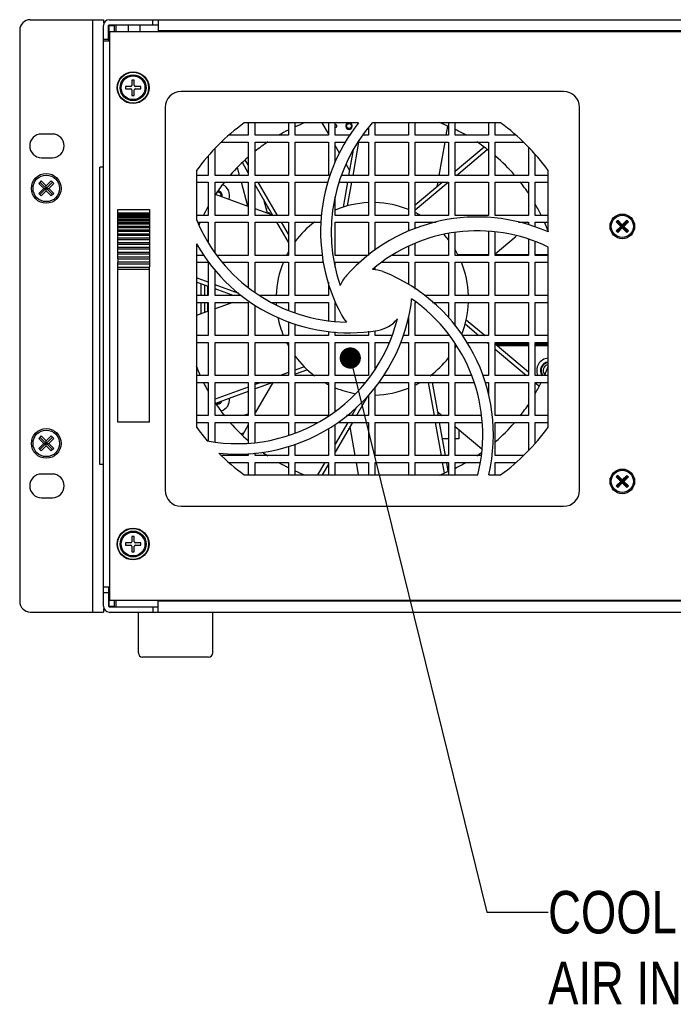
# Model space of a CAD drawing. Header units: inches. Extents: x 0 to 34, y 0 to 22.
# Tile 13 of 118: x 25.3 to 27.2, y 4 to 6.9. Entities that reach past the tile are written whole.
import ezdxf

# ---------------------------------------------------------------- set-up
doc = ezdxf.new("R2010")
doc.units = ezdxf.units.IN
doc.header["$LTSCALE"] = 1.87
doc.header["$MEASUREMENT"] = 0
doc.layers.get('0').update_dxf_attribs({"linetype": 'CONTINUOUS'})
doc.layers.add('COSMETIC', color=7, linetype='CONTINUOUS')
doc.layers.add('DETAIL', color=7, linetype='CONTINUOUS')
doc.styles.get("Standard").update_dxf_attribs({"font": 'txt', "width": 0.8})

msp = doc.modelspace()

# ---------------------------------------------------------------- linework, layer by layer
at = {"color": 7, "linetype": 'CONTINUOUS'}
for p, q in [((25.285, 6.8807), (25.5, 6.8807)), ((25.4688, 5.1387), (25.4688, 6.8807)), ((25.5155, 6.8232), (25.5155, 6.8632)), ((25.517, 6.8632), (25.5325, 6.8632)), ((25.5175, 6.8652), (25.6612, 6.8652)), ((25.5325, 6.8464), (25.5325, 6.8632)), ((25.5375, 6.8464), (25.5375, 6.865)), ((25.5733, 6.8652), (25.5733, 6.8464)), ((25.6077, 6.8652), (25.6077, 6.8464)), ((25.6455, 6.8652), (25.6455, 6.8807)), ((25.2538, 6.8494), (25.2538, 5.1699)), ((25.5, 6.8232), (25.5155, 6.8232)), ((25.5, 5.1562), (25.5, 6.8182)), ((25.5, 6.8182), (25.5192, 6.8182)), ((25.5837, 6.7033), (25.5837, 6.6869)), ((25.5912, 6.7033), (25.5837, 6.7033)), ((25.5912, 6.6869), (25.5912, 6.7033)), ((25.5649, 6.6844), (25.5649, 6.6769)), ((25.5813, 6.6844), (25.5649, 6.6844)), ((25.5649, 6.6769), (25.5813, 6.6769)), ((25.5837, 6.6744), (25.5837, 6.6581)), ((25.5912, 6.6581), (25.5912, 6.6744)), ((25.6101, 6.6844), (25.5938, 6.6844)), ((25.5938, 6.6769), (25.6101, 6.6769)), ((25.6101, 6.6769), (25.6101, 6.6844)), ((26.8547, 6.6697), (25.7288, 6.6697)), ((25.5837, 6.6581), (25.5912, 6.6581)), ((25.6818, 6.6227), (25.6818, 5.4967)), ((26.9017, 5.4967), (26.9017, 6.6227)), ((26.2511, 6.5772), (25.9141, 6.5772)), ((26.1623, 6.5457), (26.1441, 6.5772)), ((26.2498, 6.5754), (26.2502, 6.5774)), ((26.6694, 6.5772), (26.2918, 6.5772)), ((25.35, 6.5444), (25.318, 6.5444)), ((26.5094, 6.5407), (26.5142, 6.5677)), ((26.2348, 6.4229), (26.252, 6.5204)), ((26.4887, 6.4229), (26.5059, 6.5204)), ((26.1955, 6.4881), (26.1825, 6.5106)), ((26.2229, 6.4229), (26.2361, 6.4976)), ((26.5358, 6.4353), (26.6205, 6.5064)), ((26.5393, 6.4229), (26.6301, 6.4991)), ((25.318, 6.4749), (25.35, 6.4749)), ((25.9267, 6.4302), (25.9091, 6.4607)), ((25.9267, 6.4536), (25.9179, 6.4689)), ((25.5, 6.4472), (25.49, 6.4472)), ((25.7742, 6.4373), (25.7742, 6.2929)), ((25.9012, 6.4229), (25.8948, 6.447)), ((26.2253, 6.4365), (26.2143, 6.4555)), ((26.8092, 6.2565), (26.8092, 6.4373)), ((25.3173, 6.4069), (25.3097, 6.3994)), ((25.3097, 6.3994), (25.3244, 6.3847)), ((25.3135, 6.3662), (25.3505, 6.4032)), ((25.3505, 6.3662), (25.3135, 6.4032)), ((25.3173, 6.4069), (25.332, 6.3922)), ((25.3467, 6.4069), (25.332, 6.3922)), ((25.3543, 6.3994), (25.3396, 6.3847)), ((25.3467, 6.4069), (25.3543, 6.3994)), ((25.9256, 6.3322), (25.9067, 6.4027)), ((26.0124, 6.3052), (25.9561, 6.4027)), ((26.2065, 6.3297), (26.2194, 6.4027)), ((26.219, 6.3334), (26.2312, 6.4027)), ((26.418, 6.3365), (26.4969, 6.4027)), ((26.418, 6.3212), (26.5152, 6.4027)), ((26.483, 6.391), (26.4851, 6.4027)), ((25.3244, 6.3847), (25.3097, 6.37)), ((25.332, 6.3771), (25.3173, 6.3624)), ((25.3244, 6.3847), (25.3396, 6.3847)), ((25.332, 6.3771), (25.332, 6.3922)), ((25.332, 6.3771), (25.3467, 6.3624)), ((25.3396, 6.3847), (25.3543, 6.37)), ((25.9989, 6.3052), (25.947, 6.3951)), ((25.3173, 6.3624), (25.3097, 6.37)), ((25.3543, 6.37), (25.3467, 6.3624)), ((25.9267, 6.3318), (25.8301, 6.367)), ((25.9829, 6.3114), (25.9721, 6.3516)), ((25.5424, 6.3053), (25.5424, 6.3222)), ((25.5424, 6.3222), (25.6361, 6.3222)), ((25.5424, 6.3128), (25.6361, 6.3128)), ((25.6361, 6.3222), (25.6361, 6.2345)), ((25.9987, 6.3056), (25.947, 6.3244)), ((25.5424, 6.3108), (25.6361, 6.3108)), ((25.5424, 6.3073), (25.6361, 6.3073)), ((25.5424, 6.2898), (25.5424, 6.3049)), ((25.5424, 6.3049), (25.6361, 6.3049)), ((25.5424, 6.3006), (25.6361, 6.3006)), ((25.5424, 6.2977), (25.6361, 6.2977)), ((25.5424, 6.2927), (25.6361, 6.2927)), ((25.5424, 6.27), (25.5424, 6.2895)), ((25.5424, 6.2895), (25.6361, 6.2895)), ((25.5424, 6.2838), (25.6361, 6.2838)), ((26.0445, 6.2262), (26.0106, 6.2849)), ((26.0445, 6.2497), (26.0241, 6.2849)), ((27.0143, 6.2907), (27.0098, 6.2862)), ((27.0098, 6.2862), (27.023, 6.2729)), ((27.012, 6.2575), (27.043, 6.2884)), ((27.043, 6.2575), (27.012, 6.2884)), ((27.0143, 6.2907), (27.0275, 6.2774)), ((27.0407, 6.2907), (27.0275, 6.2774)), ((27.0452, 6.2862), (27.032, 6.2729)), ((27.0407, 6.2907), (27.0452, 6.2862)), ((25.5424, 6.2802), (25.6361, 6.2802)), ((25.5424, 6.2738), (25.6361, 6.2738)), ((25.5424, 6.2466), (25.5424, 6.2698)), ((25.5424, 6.2698), (25.6361, 6.2698)), ((25.5424, 6.2629), (25.6361, 6.2629)), ((25.5424, 6.2586), (25.6361, 6.2586)), ((27.023, 6.2729), (27.0098, 6.2597)), ((27.0143, 6.2552), (27.0098, 6.2597)), ((27.0275, 6.2685), (27.0143, 6.2552)), ((27.023, 6.2729), (27.032, 6.2729)), ((27.0275, 6.2685), (27.0275, 6.2774)), ((27.0275, 6.2685), (27.0407, 6.2552)), ((27.032, 6.2729), (27.0452, 6.2597)), ((27.0452, 6.2597), (27.0407, 6.2552)), ((25.5424, 6.2512), (25.6361, 6.2512)), ((25.5424, 6.207), (25.5424, 6.2466)), ((25.5424, 6.2466), (25.6361, 6.2466)), ((25.5424, 6.2387), (25.6361, 6.2387)), ((25.5424, 6.2338), (25.6361, 6.2338)), ((25.6361, 6.2338), (25.6361, 6.2255)), ((26.6535, 6.1924), (26.7155, 6.2444)), ((25.5424, 6.2255), (25.6361, 6.2255)), ((25.5424, 6.2204), (25.6361, 6.2204)), ((25.5424, 6.2117), (25.6361, 6.2117)), ((25.5424, 6.1777), (25.5424, 6.2064)), ((25.5424, 6.2064), (25.6361, 6.2064)), ((25.5424, 6.1975), (25.6361, 6.1975)), ((25.6361, 6.2252), (25.6361, 6.2117)), ((25.6361, 6.2117), (25.6361, 6.207)), ((25.6361, 6.2064), (25.6361, 6.1975)), ((25.6361, 6.1971), (25.6361, 6.1829)), ((25.7742, 6.2216), (25.7742, 5.6821)), ((26.8092, 5.6821), (26.8092, 6.2116)), ((25.5424, 6.1921), (25.6361, 6.1921)), ((25.5424, 6.1829), (25.6361, 6.1829)), ((25.5424, 6.1774), (25.5424, 6.1681)), ((25.5424, 6.1774), (25.6361, 6.1774)), ((25.5424, 6.1681), (25.6361, 6.1681)), ((25.6361, 6.1828), (25.6361, 6.1777)), ((25.6361, 6.1774), (25.6361, 6.1681)), ((26.5429, 6.1905), (26.6333, 6.1905)), ((26.6535, 6.1905), (26.751, 6.1905)), ((26.7712, 6.1905), (26.8092, 6.1905)), ((25.5424, 6.1477), (25.5424, 6.1674)), ((25.5424, 6.1625), (25.6361, 6.1625)), ((25.5424, 6.1531), (25.6361, 6.1531)), ((25.5424, 5.6972), (25.5424, 6.1475)), ((25.5424, 6.1475), (25.6361, 6.1475)), ((25.6361, 6.1674), (25.6361, 6.1531)), ((25.6361, 5.6972), (25.6361, 6.1529)), ((25.809, 6.1086), (25.7742, 6.1213)), ((25.809, 6.0961), (25.7742, 6.1088)), ((25.7975, 6.1003), (25.7975, 6.0697)), ((25.8062, 6.0971), (25.8062, 6.0697)), ((25.8989, 6.0759), (25.8292, 6.1012)), ((25.8817, 6.0697), (25.8292, 6.0888)), ((25.809, 6.0232), (25.7742, 6.0106)), ((25.7975, 6.0494), (25.7975, 6.0191)), ((25.8062, 6.0494), (25.8062, 6.0222)), ((25.881, 6.0494), (25.8292, 6.0306)), ((26.5682, 5.9985), (26.6237, 5.9519)), ((26.5651, 5.9858), (26.6055, 5.9519)), ((26.6296, 5.9317), (26.6333, 5.9287)), ((26.6535, 5.9288), (26.751, 5.9288)), ((26.6535, 5.927), (26.751, 5.8452)), ((26.6535, 5.9117), (26.7458, 5.8342)), ((26.7712, 5.9288), (26.8092, 5.9288)), ((26.0911, 5.8599), (26.0648, 5.8503)), ((26.1005, 5.8508), (26.0648, 5.8378)), ((26.0445, 5.8429), (26.0205, 5.8342)), ((25.9267, 5.8001), (25.8292, 5.7646)), ((25.9649, 5.8139), (25.947, 5.8074)), ((25.9992, 5.8139), (25.947, 5.795)), ((25.9987, 5.8138), (25.947, 5.7243)), ((26.4561, 5.8139), (26.4733, 5.7164)), ((26.468, 5.8139), (26.4851, 5.7164)), ((26.7712, 5.8129), (26.7833, 5.8028)), ((25.9267, 5.7876), (25.8301, 5.7524)), ((26.2782, 5.7745), (26.2447, 5.7164)), ((26.2452, 5.7408), (26.2311, 5.7164)), ((25.9267, 5.7205), (25.9117, 5.7164)), ((25.9481, 5.7262), (25.947, 5.7259)), ((26.483, 5.7284), (26.4972, 5.7164)), ((25.6361, 5.6972), (25.5424, 5.6972)), ((25.9267, 5.6892), (25.9091, 5.6587)), ((26.2195, 5.6962), (26.1825, 5.6322)), ((26.233, 5.6962), (26.1825, 5.6088)), ((26.2253, 5.6829), (26.2402, 5.5987)), ((26.4768, 5.6962), (26.494, 5.5987)), ((26.4887, 5.6962), (26.5059, 5.5987)), ((26.5358, 5.6841), (26.6142, 5.6183)), ((25.3173, 5.6569), (25.3097, 5.6494)), ((25.3097, 5.6494), (25.3244, 5.6347)), ((25.3505, 5.6162), (25.3135, 5.6532)), ((25.3135, 5.6162), (25.3505, 5.6532)), ((25.3173, 5.6569), (25.332, 5.6422)), ((25.3467, 5.6569), (25.332, 5.6422)), ((25.3543, 5.6494), (25.3396, 5.6347)), ((25.3467, 5.6569), (25.3543, 5.6494)), ((25.9128, 5.665), (25.9044, 5.6627)), ((25.3244, 5.6347), (25.3097, 5.62)), ((25.3173, 5.6124), (25.3097, 5.62)), ((25.332, 5.6271), (25.3173, 5.6124)), ((25.3244, 5.6347), (25.3396, 5.6347)), ((25.332, 5.6271), (25.332, 5.6422)), ((25.332, 5.6271), (25.3467, 5.6124)), ((25.3396, 5.6347), (25.3543, 5.62)), ((25.3543, 5.62), (25.3467, 5.6124)), ((25.5, 5.5722), (25.49, 5.5722)), ((26.1515, 5.5784), (26.1305, 5.5422)), ((26.1623, 5.5737), (26.1441, 5.5422)), ((26.2437, 5.5784), (26.2501, 5.5422)), ((26.4976, 5.5784), (26.5031, 5.547)), ((26.5095, 5.5784), (26.5142, 5.5517)), ((25.35, 5.5444), (25.318, 5.5444)), ((25.9141, 5.5422), (26.6021, 5.5422)), ((26.6343, 5.5422), (26.6694, 5.5422)), ((27.0143, 5.5407), (27.0098, 5.5362)), ((27.0098, 5.5362), (27.023, 5.5229)), ((27.043, 5.5075), (27.012, 5.5384)), ((27.012, 5.5075), (27.043, 5.5384)), ((27.0143, 5.5407), (27.0275, 5.5274)), ((27.0407, 5.5407), (27.0275, 5.5274)), ((27.0452, 5.5362), (27.032, 5.5229)), ((27.0407, 5.5407), (27.0452, 5.5362)), ((27.023, 5.5229), (27.0098, 5.5097)), ((27.0143, 5.5052), (27.0098, 5.5097)), ((27.0275, 5.5185), (27.0143, 5.5052)), ((27.023, 5.5229), (27.032, 5.5229)), ((27.0275, 5.5185), (27.0275, 5.5274)), ((27.0275, 5.5185), (27.0407, 5.5052)), ((27.032, 5.5229), (27.0452, 5.5097)), ((27.0452, 5.5097), (27.0407, 5.5052)), ((25.318, 5.4749), (25.35, 5.4749)), ((25.7288, 5.4497), (26.8547, 5.4497)), ((25.5837, 5.3613), (25.5837, 5.3449)), ((25.5912, 5.3613), (25.5837, 5.3613)), ((25.5912, 5.3449), (25.5912, 5.3613)), ((25.5649, 5.3424), (25.5649, 5.3349)), ((25.5813, 5.3424), (25.5649, 5.3424)), ((25.5649, 5.3349), (25.5813, 5.3349)), ((25.5837, 5.3324), (25.5837, 5.3161)), ((25.5912, 5.3161), (25.5912, 5.3324)), ((25.6101, 5.3424), (25.5938, 5.3424)), ((25.5938, 5.3349), (25.6101, 5.3349)), ((25.6101, 5.3349), (25.6101, 5.3424)), ((25.5837, 5.3161), (25.5912, 5.3161)), ((25.5192, 5.2119), (25.5, 5.2119)), ((25.5, 5.1962), (25.5155, 5.1962)), ((25.517, 5.1562), (25.5325, 5.1562)), ((25.5325, 5.1562), (25.5325, 5.1729)), ((25.6612, 5.1387), (25.6612, 5.1729)), ((25.6612, 5.1712), (29.5888, 5.1712)), ((25.285, 5.1387), (25.5, 5.1387)), ((25.5175, 5.1387), (29.7325, 5.1387)), ((25.6031, 5.0184), (25.6031, 5.1387)), ((25.6455, 5.1542), (25.6455, 5.1387)), ((25.8219, 5.0184), (25.8219, 5.1387)), ((25.8094, 5.0059), (25.6156, 5.0059))]:
    msp.add_line(p, q, dxfattribs=at)
at = {"color": 3, "linetype": 'CONTINUOUS'}
for p, q in [((25.5, 6.8807), (25.5, 6.8715)), ((25.5, 6.8182), (25.5, 6.8632)), ((25.517, 6.8182), (25.517, 6.8632)), ((25.5175, 6.8807), (29.7325, 6.8807)), ((25.6612, 6.8807), (25.6612, 6.8464)), ((25.5192, 5.1729), (25.5192, 6.8464)), ((25.5192, 6.8464), (29.7308, 6.8464)), ((29.5888, 6.8482), (25.6612, 6.8482)), ((25.5155, 6.8232), (25.5155, 6.8182)), ((25.9267, 6.5772), (25.9267, 6.5407)), ((25.947, 6.5407), (25.947, 6.5772)), ((26.0445, 6.5772), (26.0445, 6.5407)), ((26.0648, 6.5407), (26.0648, 6.5772)), ((26.1623, 6.5772), (26.1623, 6.5407)), ((26.1825, 6.5407), (26.1825, 6.5772)), ((26.3002, 6.5407), (26.3002, 6.5772)), ((26.3977, 6.5772), (26.3977, 6.5407)), ((26.418, 6.5407), (26.418, 6.5772)), ((26.5155, 6.5772), (26.5155, 6.5407)), ((26.5358, 6.5407), (26.5358, 6.5772)), ((26.6333, 6.5772), (26.6333, 6.5407)), ((26.6535, 6.5407), (26.6535, 6.5772)), ((26.28, 6.5619), (26.28, 6.5407)), ((25.8477, 6.5204), (25.9267, 6.5204)), ((25.9267, 6.5407), (25.8692, 6.5407)), ((25.9267, 6.5204), (25.9267, 6.4229)), ((26.0445, 6.5407), (25.947, 6.5407)), ((25.947, 6.4229), (25.947, 6.5204)), ((25.947, 6.5204), (26.0445, 6.5204)), ((26.0445, 6.5204), (26.0445, 6.4229)), ((26.1623, 6.5407), (26.0648, 6.5407)), ((26.0648, 6.4229), (26.0648, 6.5204)), ((26.0648, 6.5204), (26.1623, 6.5204)), ((26.1623, 6.5204), (26.1623, 6.4229)), ((26.2258, 6.5407), (26.1825, 6.5407)), ((26.1825, 6.4628), (26.1825, 6.5204)), ((26.1825, 6.5204), (26.2122, 6.5204)), ((26.2493, 6.5204), (26.28, 6.5204)), ((26.28, 6.5407), (26.2637, 6.5407)), ((26.28, 6.5204), (26.28, 6.4229)), ((26.3977, 6.5407), (26.3002, 6.5407)), ((26.3002, 6.4229), (26.3002, 6.5204)), ((26.3002, 6.5204), (26.3977, 6.5204)), ((26.3977, 6.5204), (26.3977, 6.4229)), ((26.5155, 6.5407), (26.418, 6.5407)), ((26.418, 6.4229), (26.418, 6.5204)), ((26.418, 6.5204), (26.5155, 6.5204)), ((26.5155, 6.5204), (26.5155, 6.4229)), ((26.6333, 6.5407), (26.5358, 6.5407)), ((26.5358, 6.4229), (26.5358, 6.5204)), ((26.5358, 6.5204), (26.6333, 6.5204)), ((26.6333, 6.5204), (26.6333, 6.4229)), ((26.7143, 6.5407), (26.6535, 6.5407)), ((26.6535, 6.4229), (26.6535, 6.5204)), ((26.6535, 6.5204), (26.7358, 6.5204)), ((25.8292, 6.4229), (25.8292, 6.502)), ((26.751, 6.5052), (26.751, 6.4229)), ((25.809, 6.4801), (25.809, 6.4229)), ((26.7712, 6.4229), (26.7712, 6.4841)), ((25.49, 5.5722), (25.49, 6.4472)), ((25.809, 6.4229), (25.7742, 6.4229)), ((25.7742, 6.4027), (25.809, 6.4027)), ((25.809, 6.4027), (25.809, 6.3052)), ((25.9267, 6.4229), (25.8292, 6.4229)), ((25.8292, 6.3052), (25.8292, 6.4027)), ((25.8292, 6.4027), (25.9267, 6.4027)), ((25.9267, 6.4027), (25.9267, 6.3052)), ((26.0445, 6.4229), (25.947, 6.4229)), ((25.947, 6.3052), (25.947, 6.4027)), ((25.947, 6.4027), (26.0445, 6.4027)), ((26.0445, 6.4027), (26.0445, 6.3052)), ((26.1623, 6.4229), (26.0648, 6.4229)), ((26.0648, 6.3052), (26.0648, 6.4027)), ((26.0648, 6.4027), (26.1608, 6.4027)), ((26.1939, 6.4027), (26.28, 6.4027)), ((26.28, 6.4229), (26.2009, 6.4229)), ((26.28, 6.4027), (26.28, 6.3052)), ((26.3977, 6.4229), (26.3002, 6.4229)), ((26.3002, 6.3052), (26.3002, 6.4027)), ((26.3002, 6.4027), (26.3977, 6.4027)), ((26.3977, 6.4027), (26.3977, 6.3052)), ((26.5155, 6.4229), (26.418, 6.4229)), ((26.418, 6.3052), (26.418, 6.4027)), ((26.418, 6.4027), (26.5155, 6.4027)), ((26.5155, 6.4027), (26.5155, 6.3052)), ((26.6333, 6.4229), (26.5358, 6.4229)), ((26.5358, 6.3052), (26.5358, 6.4027)), ((26.5358, 6.4027), (26.6333, 6.4027)), ((26.6333, 6.4027), (26.6333, 6.3052)), ((26.751, 6.4229), (26.6535, 6.4229)), ((26.6535, 6.3052), (26.6535, 6.4027)), ((26.6535, 6.4027), (26.751, 6.4027)), ((26.751, 6.4027), (26.751, 6.3052)), ((26.8092, 6.4229), (26.7712, 6.4229)), ((26.7712, 6.3052), (26.7712, 6.4027)), ((26.7712, 6.4027), (26.8092, 6.4027)), ((26.1825, 6.3052), (26.1825, 6.36)), ((25.809, 6.3052), (25.7742, 6.3052)), ((25.7782, 6.2849), (25.809, 6.2849)), ((25.809, 6.2849), (25.809, 6.2249)), ((25.9267, 6.3052), (25.8292, 6.3052)), ((25.8292, 6.1957), (25.8292, 6.2849)), ((25.8292, 6.2849), (25.9267, 6.2849)), ((25.9267, 6.2849), (25.9267, 6.1874)), ((26.0445, 6.3052), (25.947, 6.3052)), ((25.947, 6.1874), (25.947, 6.2849)), ((25.947, 6.2849), (26.0445, 6.2849)), ((26.0445, 6.2849), (26.0445, 6.1874)), ((26.1429, 6.3052), (26.0648, 6.3052)), ((26.0648, 6.1874), (26.0648, 6.2849)), ((26.0648, 6.2849), (26.1411, 6.2849)), ((26.28, 6.3052), (26.1825, 6.3052)), ((26.1825, 6.1874), (26.1825, 6.2849)), ((26.1825, 6.2849), (26.28, 6.2849)), ((26.28, 6.2849), (26.28, 6.1874)), ((26.3977, 6.3052), (26.3002, 6.3052)), ((26.3002, 6.2027), (26.3002, 6.2849)), ((26.3002, 6.2849), (26.3977, 6.2849)), ((26.3977, 6.2849), (26.3977, 6.2583)), ((26.5155, 6.3052), (26.418, 6.3052)), ((26.418, 6.2658), (26.418, 6.2849)), ((26.418, 6.2849), (26.4797, 6.2849)), ((26.6333, 6.3052), (26.5358, 6.3052)), ((26.751, 6.3052), (26.6535, 6.3052)), ((26.7223, 6.2849), (26.751, 6.2849)), ((26.751, 6.2849), (26.751, 6.2775)), ((26.8092, 6.3052), (26.7712, 6.3052)), ((26.7712, 6.2702), (26.7712, 6.2849)), ((26.7712, 6.2849), (26.8092, 6.2849)), ((26.5358, 6.1874), (26.5358, 6.2549)), ((26.6333, 6.2575), (26.6333, 6.1874)), ((26.6535, 6.1874), (26.6535, 6.2556)), ((26.5155, 6.2508), (26.5155, 6.1874)), ((26.751, 6.2349), (26.751, 6.1874)), ((26.7712, 6.1874), (26.7712, 6.2268)), ((26.3977, 6.2135), (26.3977, 6.1874)), ((26.418, 6.1874), (26.418, 6.2226)), ((25.7968, 6.1874), (25.7742, 6.1874)), ((25.9267, 6.1874), (25.835, 6.1874)), ((26.0445, 6.1874), (25.947, 6.1874)), ((26.1449, 6.1874), (26.0648, 6.1874)), ((26.2794, 6.1874), (26.1825, 6.1874)), ((26.3977, 6.1874), (26.3487, 6.1874)), ((26.5155, 6.1874), (26.418, 6.1874)), ((26.6333, 6.1874), (26.5358, 6.1874)), ((26.751, 6.1874), (26.6535, 6.1874)), ((26.8092, 6.1874), (26.7712, 6.1874)), ((25.7742, 6.1672), (25.809, 6.1672)), ((25.809, 6.1672), (25.809, 6.0697)), ((25.8292, 6.0697), (25.8292, 6.1445)), ((25.8502, 6.1672), (25.9267, 6.1672)), ((25.9267, 6.1672), (25.9267, 6.0942)), ((25.947, 6.0781), (25.947, 6.1672)), ((25.947, 6.1672), (26.0445, 6.1672)), ((26.0445, 6.1672), (26.0445, 6.0697)), ((26.0648, 6.0697), (26.0648, 6.1672)), ((26.0648, 6.1672), (26.1484, 6.1672)), ((26.1825, 6.1525), (26.1825, 6.1672)), ((26.1825, 6.1672), (26.2555, 6.1672)), ((26.3002, 6.1453), (26.3002, 6.1521)), ((26.3208, 6.1672), (26.3977, 6.1672)), ((26.3977, 6.1672), (26.3977, 6.1022)), ((26.418, 6.0884), (26.418, 6.1672)), ((26.418, 6.1672), (26.5155, 6.1672)), ((26.5155, 6.1672), (26.5155, 6.0697)), ((26.5358, 6.0697), (26.5358, 6.1672)), ((26.5358, 6.1672), (26.6333, 6.1672)), ((26.6333, 6.1672), (26.6333, 6.0697)), ((26.6535, 6.0697), (26.6535, 6.1672)), ((26.6535, 6.1672), (26.751, 6.1672)), ((26.751, 6.1672), (26.751, 6.0697)), ((26.7712, 6.0697), (26.7712, 6.1672)), ((26.7712, 6.1672), (26.8092, 6.1672)), ((25.7868, 6.1042), (25.7868, 6.0697)), ((26.1623, 6.1085), (26.1623, 6.0697)), ((25.809, 6.0697), (25.7742, 6.0697)), ((25.906, 6.0697), (25.8292, 6.0697)), ((26.0445, 6.0697), (25.9605, 6.0697)), ((26.1623, 6.0697), (26.0648, 6.0697)), ((26.5155, 6.0697), (26.4457, 6.0697)), ((26.6333, 6.0697), (26.5358, 6.0697)), ((26.751, 6.0697), (26.6535, 6.0697)), ((26.8092, 6.0697), (26.7712, 6.0697)), ((25.7742, 6.0494), (25.809, 6.0494)), ((25.7868, 6.0494), (25.7868, 6.0151)), ((25.809, 6.0494), (25.809, 5.9519)), ((25.8292, 5.9519), (25.8292, 6.0494)), ((25.8292, 6.0494), (25.9267, 6.0494)), ((25.9267, 6.0494), (25.9267, 5.9519)), ((25.947, 5.9519), (25.947, 6.0416)), ((25.9953, 6.0494), (26.0445, 6.0494)), ((26.0445, 6.0494), (26.0445, 6.0269)), ((26.0648, 6.0188), (26.0648, 6.0494)), ((26.0648, 6.0494), (26.1623, 6.0494)), ((26.1623, 6.0494), (26.1623, 5.9961)), ((26.1825, 5.9943), (26.1825, 6.0494)), ((26.418, 5.9519), (26.418, 6.0494)), ((26.418, 6.0494), (26.4199, 6.0494)), ((26.4692, 6.0494), (26.5155, 6.0494)), ((26.5155, 6.0494), (26.5155, 6.0042)), ((26.5358, 5.9797), (26.5358, 6.0494)), ((26.5358, 6.0494), (26.6333, 6.0494)), ((26.6333, 6.0494), (26.6333, 5.9519)), ((26.6535, 5.9519), (26.6535, 6.0494)), ((26.6535, 6.0494), (26.751, 6.0494)), ((26.751, 6.0494), (26.751, 5.9519)), ((26.7712, 5.9519), (26.7712, 6.0494)), ((26.7712, 6.0494), (26.8092, 6.0494)), ((26.3977, 6.0068), (26.3977, 5.9519)), ((26.0445, 5.9928), (26.0445, 5.9519)), ((26.0648, 5.9519), (26.0648, 5.9863)), ((26.3002, 5.9519), (26.3002, 5.9661)), ((25.809, 5.9519), (25.7742, 5.9519)), ((25.9267, 5.9519), (25.8292, 5.9519)), ((26.0445, 5.9519), (25.947, 5.9519)), ((26.1623, 5.9519), (26.0648, 5.9519)), ((26.1623, 5.964), (26.1623, 5.9519)), ((26.1825, 5.9519), (26.1825, 5.9625)), ((26.28, 5.9519), (26.1825, 5.9519)), ((26.28, 5.9642), (26.28, 5.9519)), ((26.3495, 5.9519), (26.3002, 5.9519)), ((26.3977, 5.9519), (26.3824, 5.9519)), ((26.5155, 5.9519), (26.418, 5.9519)), ((26.5155, 5.9552), (26.5155, 5.9519)), ((26.6333, 5.9519), (26.5568, 5.9519)), ((26.751, 5.9519), (26.6535, 5.9519)), ((26.8092, 5.9519), (26.7712, 5.9519)), ((25.7742, 5.9317), (25.809, 5.9317)), ((25.809, 5.9317), (25.809, 5.8342)), ((25.8292, 5.8342), (25.8292, 5.9317)), ((25.8292, 5.9317), (25.9267, 5.9317)), ((25.9267, 5.9317), (25.9267, 5.8342)), ((25.947, 5.8342), (25.947, 5.9317)), ((25.947, 5.9317), (26.0445, 5.9317)), ((26.0445, 5.9317), (26.0445, 5.8342)), ((26.0648, 5.8342), (26.0648, 5.9317)), ((26.0648, 5.9317), (26.1623, 5.9317)), ((26.1623, 5.9317), (26.1623, 5.8342)), ((26.1825, 5.8342), (26.1825, 5.9317)), ((26.1825, 5.9317), (26.28, 5.9317)), ((26.28, 5.9317), (26.28, 5.8342)), ((26.3002, 5.8548), (26.3002, 5.9317)), ((26.3002, 5.9317), (26.3419, 5.9317)), ((26.3748, 5.9317), (26.3977, 5.9317)), ((26.3977, 5.9317), (26.3977, 5.8342)), ((26.418, 5.8342), (26.418, 5.9317)), ((26.418, 5.9317), (26.5155, 5.9317)), ((26.5155, 5.9317), (26.5155, 5.8342)), ((26.5358, 5.8342), (26.5358, 5.9274)), ((26.5693, 5.9317), (26.6333, 5.9317)), ((26.6333, 5.9317), (26.6333, 5.8342)), ((26.6535, 5.8342), (26.6535, 5.9317)), ((26.6535, 5.9317), (26.751, 5.9317)), ((26.751, 5.924), (26.6571, 5.924)), ((26.751, 5.922), (26.6594, 5.922)), ((26.751, 5.9317), (26.751, 5.8342)), ((26.7712, 5.8342), (26.7712, 5.9317)), ((26.7712, 5.9317), (26.8092, 5.9317)), ((26.8092, 5.924), (26.7712, 5.924)), ((26.8092, 5.922), (26.7712, 5.922)), ((25.809, 5.8342), (25.7742, 5.8342)), ((25.9267, 5.8342), (25.8292, 5.8342)), ((26.0445, 5.8342), (25.947, 5.8342)), ((26.1623, 5.8342), (26.0648, 5.8342)), ((26.28, 5.8342), (26.1825, 5.8342)), ((26.3977, 5.8342), (26.3247, 5.8342)), ((26.5155, 5.8342), (26.418, 5.8342)), ((26.5832, 5.8342), (26.5358, 5.8342)), ((26.6333, 5.8342), (26.6174, 5.8342)), ((26.751, 5.8342), (26.6535, 5.8342)), ((26.8092, 5.8342), (26.7712, 5.8342)), ((25.7742, 5.8139), (25.809, 5.8139)), ((25.809, 5.8139), (25.809, 5.7164)), ((25.8292, 5.7164), (25.8292, 5.8139)), ((25.8292, 5.8139), (25.9267, 5.8139)), ((25.9267, 5.8139), (25.9267, 5.7164)), ((25.947, 5.7164), (25.947, 5.8139)), ((25.947, 5.8139), (26.0445, 5.8139)), ((26.0445, 5.8139), (26.0445, 5.7164)), ((26.0648, 5.7164), (26.0648, 5.8139)), ((26.0648, 5.8139), (26.1623, 5.8139)), ((26.1623, 5.8139), (26.1623, 5.7164)), ((26.1825, 5.7288), (26.1825, 5.8139)), ((26.1825, 5.8139), (26.271, 5.8139)), ((26.3002, 5.7164), (26.3002, 5.801)), ((26.3098, 5.8139), (26.3977, 5.8139)), ((26.3977, 5.8139), (26.3977, 5.7164)), ((26.418, 5.7164), (26.418, 5.8139)), ((26.418, 5.8139), (26.5155, 5.8139)), ((26.5155, 5.8139), (26.5155, 5.7164)), ((26.5358, 5.7164), (26.5358, 5.8139)), ((26.5358, 5.8139), (26.5908, 5.8139)), ((26.6235, 5.8139), (26.6333, 5.8139)), ((26.6333, 5.8139), (26.6333, 5.7781)), ((26.6535, 5.7164), (26.6535, 5.8139)), ((26.6535, 5.8139), (26.751, 5.8139)), ((26.751, 5.8139), (26.751, 5.7164)), ((26.7712, 5.7164), (26.7712, 5.8139)), ((26.7712, 5.8139), (26.8092, 5.8139)), ((26.28, 5.7763), (26.28, 5.7164)), ((25.809, 5.7164), (25.7742, 5.7164)), ((25.9267, 5.7164), (25.8292, 5.7164)), ((26.0445, 5.7164), (25.947, 5.7164)), ((26.1623, 5.7164), (26.0648, 5.7164)), ((26.28, 5.7164), (26.216, 5.7164)), ((26.3977, 5.7164), (26.3002, 5.7164)), ((26.5155, 5.7164), (26.418, 5.7164)), ((26.6124, 5.7164), (26.5358, 5.7164)), ((26.751, 5.7164), (26.6535, 5.7164)), ((26.8092, 5.7164), (26.7712, 5.7164)), ((25.7742, 5.6962), (25.809, 5.6962)), ((25.809, 5.6962), (25.809, 5.6423)), ((25.8292, 5.6396), (25.8292, 5.6962)), ((25.8292, 5.6962), (25.9267, 5.6962)), ((25.9267, 5.6962), (25.9267, 5.6358)), ((25.947, 5.6375), (25.947, 5.6962)), ((25.947, 5.6962), (26.0445, 5.6962)), ((26.0445, 5.6962), (26.0445, 5.6589)), ((26.0648, 5.6651), (26.0648, 5.6962)), ((26.0648, 5.6962), (26.1316, 5.6962)), ((26.1623, 5.6788), (26.1623, 5.5987)), ((26.1825, 5.5987), (26.1825, 5.6906)), ((26.1897, 5.6962), (26.28, 5.6962)), ((26.28, 5.6962), (26.28, 5.5987)), ((26.3002, 5.5987), (26.3002, 5.6962)), ((26.3002, 5.6962), (26.3977, 5.6962)), ((26.3977, 5.6962), (26.3977, 5.5987)), ((26.418, 5.5987), (26.418, 5.6962)), ((26.418, 5.6962), (26.5155, 5.6962)), ((26.5155, 5.6962), (26.5155, 5.5987)), ((26.5358, 5.5987), (26.5358, 5.6962)), ((26.5358, 5.6962), (26.6143, 5.6962)), ((26.6535, 5.5987), (26.6535, 5.6962)), ((26.6535, 5.6962), (26.751, 5.6962)), ((26.751, 5.6962), (26.751, 5.6142)), ((26.7712, 5.6353), (26.7712, 5.6962)), ((26.7712, 5.6962), (26.8092, 5.6962)), ((26.5155, 5.6485), (26.4971, 5.6485)), ((26.5463, 5.6485), (26.5358, 5.6485)), ((26.5463, 5.6753), (26.5463, 5.6485)), ((26.0445, 5.6256), (26.0445, 5.5987)), ((26.0648, 5.5987), (26.0648, 5.6325)), ((25.9267, 5.5987), (25.8472, 5.5987)), ((25.9267, 5.6047), (25.9267, 5.5987)), ((25.947, 5.5987), (25.947, 5.6068)), ((26.0445, 5.5987), (25.947, 5.5987)), ((26.1623, 5.5987), (26.0648, 5.5987)), ((26.28, 5.5987), (26.1825, 5.5987)), ((26.3977, 5.5987), (26.3002, 5.5987)), ((26.5155, 5.5987), (26.418, 5.5987)), ((26.6123, 5.5987), (26.5358, 5.5987)), ((26.7355, 5.5987), (26.6535, 5.5987)), ((25.8691, 5.5784), (25.9267, 5.5784)), ((25.9267, 5.5784), (25.9267, 5.5422)), ((25.947, 5.5422), (25.947, 5.5784)), ((25.947, 5.5784), (26.0445, 5.5784)), ((26.0445, 5.5784), (26.0445, 5.5422)), ((26.0648, 5.5422), (26.0648, 5.5784)), ((26.0648, 5.5784), (26.1623, 5.5784)), ((26.1623, 5.5784), (26.1623, 5.5422)), ((26.1825, 5.5422), (26.1825, 5.5784)), ((26.1825, 5.5784), (26.28, 5.5784)), ((26.28, 5.5784), (26.28, 5.5422)), ((26.3002, 5.5422), (26.3002, 5.5784)), ((26.3002, 5.5784), (26.3977, 5.5784)), ((26.3977, 5.5784), (26.3977, 5.5422)), ((26.418, 5.5422), (26.418, 5.5784)), ((26.418, 5.5784), (26.5155, 5.5784)), ((26.5155, 5.5784), (26.5155, 5.5422)), ((26.5358, 5.5422), (26.5358, 5.5784)), ((26.5358, 5.5784), (26.6087, 5.5784)), ((26.6535, 5.5422), (26.6535, 5.5784)), ((26.6535, 5.5784), (26.714, 5.5784)), ((25.5155, 5.2119), (25.5155, 5.1562)), ((25.517, 5.1562), (25.517, 5.2119)), ((29.7308, 5.1729), (25.5192, 5.1729)), ((25.5375, 5.1547), (25.5375, 5.1729)), ((25.5, 5.1479), (25.5, 5.1387)), ((25.5175, 5.1542), (25.6612, 5.1542))]:
    msp.add_line(p, q, dxfattribs=at)
at = {"color": 7, "linetype": 'CONTINUOUS'}
for centre, radius in [((25.5875, 6.6807), 0.0469), ((25.5875, 6.6807), 0.0456), ((25.5875, 6.6807), 0.0381), ((25.5875, 6.6807), 0.0351), ((26.2232, 6.5681), 0.00725), ((25.332, 6.3847), 0.0437), ((25.332, 6.3847), 0.039), ((27.0275, 6.2729), 0.0327), ((25.332, 5.6347), 0.0437), ((25.332, 5.6347), 0.039), ((27.0275, 5.5229), 0.0327), ((25.5875, 5.3387), 0.0469), ((25.5875, 5.3387), 0.0456), ((25.5875, 5.3387), 0.0381), ((25.5875, 5.3387), 0.0351)]:
    msp.add_circle(centre, radius, dxfattribs=at)
at = {"color": 3, "linetype": 'CONTINUOUS'}
for centre in [(27.0275, 6.2729), (27.0275, 5.5229)]:
    msp.add_circle(centre, 0.0362, dxfattribs=at)
at = {"color": 7, "linetype": 'CONTINUOUS'}
for centre, radius, start, end in [((25.285, 6.8494), 0.0312, 90, 180), ((25.5175, 6.8632), 0.002, 90, 180), ((25.5813, 6.6869), 0.0025, 270, 360), ((25.5813, 6.6744), 0.0025, 0, 90), ((25.5938, 6.6869), 0.0025, 180, 270), ((25.5938, 6.6744), 0.0025, 90, 180), ((25.7288, 6.6227), 0.047, 90, 180), ((26.8547, 6.6227), 0.047, 0, 90), ((26.2918, 6.0597), 0.6406, 126.118, 143.882), ((26.2918, 6.0597), 0.5546, 110.8807, 114.219), ((26.6565, 6.2564), 0.517, 141.6516, 208.339), ((26.6565, 6.2564), 0.4858, 138.6729, 198.9158), ((26.2232, 6.5681), 0.00975, 110.7014, 69.2986), ((26.2918, 6.0597), 0.5546, 66.1478, 69.1193), ((26.2918, 6.0597), 0.6406, 36.118, 53.882), ((25.318, 6.5097), 0.0348, 90, 270), ((25.35, 6.5097), 0.0348, 270, 90), ((26.2918, 6.0597), 0.5546, 116.5025, 119.6619), ((26.1838, 6.5681), 0.00375, 248.8135, 111.1865), ((26.2918, 6.0597), 0.5546, 60.3381, 63.8636), ((26.2918, 6.0597), 0.5546, 123.6958, 128.5384), ((26.2918, 6.0597), 0.5546, 51.8954, 56.3042), ((26.2918, 6.0597), 0.5546, 131.2406, 138.9976), ((26.2918, 6.0597), 0.5546, 41.0024, 49.1928), ((26.2918, 6.0597), 0.5546, 141.7537, 146.661), ((26.2918, 6.0597), 0.5546, 33.9221, 38.2463), ((25.8367, 6.3637), 0.01, 344.6956, 94.2709), ((25.8367, 6.3637), 0.0132, 343.371, 83.6499), ((26.2918, 6.0597), 0.2832, 92.386, 112.7248), ((26.2918, 6.0597), 0.2832, 67.97, 88.2733), ((26.2918, 6.0597), 0.5546, 150.691, 153.6649), ((25.987, 6.3288), 0.00375, 143.4737, 276.8285), ((25.987, 6.3091), 0.00375, 351.699, 148.2928), ((25.987, 6.3287), 0.00375, 230.8024, 276.9064), ((26.2918, 6.0597), 0.2832, 60.4279, 63.4396), ((26.2918, 6.0597), 0.5546, 26.3351, 30.0393), ((26.2238, 6.477), 0.4858, 202.2752, 269.0027), ((26.2918, 6.0597), 0.5546, 156.0227, 156.8715), ((26.2918, 6.0597), 0.2832, 127.0517, 143.4094), ((26.6007, 5.7835), 0.517, 66.2114, 138.2007), ((26.2918, 6.0597), 0.2832, 51.9483, 52.9483), ((26.2918, 6.0597), 0.5546, 20.8256, 23.9773), ((26.6007, 5.7835), 0.4763, 64.0315, 130.4465), ((26.2918, 6.0597), 0.2832, 37.7899, 41.8765), ((26.2238, 6.477), 0.517, 209.6064, 279.2546), ((26.2918, 6.0597), 0.2832, 150.9165, 153.1307), ((26.2918, 6.0597), 0.2832, 26.8693, 30.2851), ((26.2918, 6.0597), 0.2832, 157.6153, 177.9551), ((26.2918, 6.0597), 0.0862, 68.0764, 90), ((26.1309, 5.66), 0.517, 346.8236, 68.0764), ((26.2918, 6.0597), 0.2832, 2.0449, 22.3847), ((26.2918, 6.0597), 0.1026, 138.2007, 157.4906), ((26.2918, 6.0597), 0.1153, 351.3888, 360), ((26.1309, 5.66), 0.4858, 345.9591, 55.3609), ((25.8945, 6.1198), 0.517, 263.9121, 351.3888), ((26.2918, 6.0597), 0.2832, 182.0959, 183.8552), ((26.2918, 6.0597), 0.2832, 338.442, 357.9041), ((25.8945, 6.1198), 0.4858, 259.4731, 345.8649), ((26.2918, 6.0597), 0.2832, 191.0831, 202.4401), ((26.2918, 6.0597), 0.1026, 208.339, 221.7993), ((26.2918, 6.0597), 0.0942, 279.2546, 321.6197), ((26.2918, 6.0597), 0.2832, 206.9246, 209.0835), ((26.2918, 6.0597), 0.2832, 329.7149, 331.0158), ((26.2918, 6.0597), 0.2832, 216.5906, 233.031), ((26.2918, 6.0597), 0.2832, 306.969, 322.2101), ((26.2918, 6.0597), 0.5546, 200.7585, 204.0064), ((26.8118, 5.849), 0.0254, 95.8288, 216.7439), ((26.8118, 5.849), 0.0173, 98.5377, 224.3767), ((26.2918, 6.0597), 0.5546, 335.9936, 339.2415), ((26.2918, 6.0597), 0.5546, 206.3642, 209.309), ((26.2918, 6.0597), 0.2832, 240.5344, 242.6903), ((26.2918, 6.0597), 0.2832, 247.2752, 259.9386), ((26.2918, 6.0597), 0.2832, 271.7267, 292.03), ((26.2918, 6.0597), 0.2832, 296.5604, 299.4656), ((26.2918, 6.0597), 0.5546, 329.9607, 333.6358), ((26.2918, 6.0597), 0.5546, 213.339, 218.2779), ((25.8367, 5.7637), 0.0132, 239.9985, 340.1128), ((25.8367, 5.7637), 0.01, 257.5393, 322.352), ((26.2918, 6.0597), 0.5546, 321.7221, 326.0779), ((26.2918, 6.0597), 0.6406, 216.118, 220.6612), ((26.2918, 6.0597), 0.5546, 221.0378, 228.7594), ((26.2918, 6.0597), 0.5546, 310.8072, 318.9622), ((26.2918, 6.0597), 0.6406, 306.118, 323.882), ((26.2918, 6.0597), 0.6406, 225.1191, 233.882), ((26.2918, 6.0597), 0.5546, 234.3886, 236.354), ((26.2918, 6.0597), 0.5546, 303.646, 305.5091), ((26.2918, 6.0597), 0.5546, 240.3879, 243.4975), ((26.2918, 6.0597), 0.5546, 296.1364, 299.6121), ((25.318, 5.5097), 0.0348, 90, 270), ((25.35, 5.5097), 0.0348, 270, 90), ((26.2918, 6.0597), 0.5546, 245.781, 249.1193), ((26.2918, 6.0597), 0.5546, 290.8807, 293.8522), ((25.7288, 5.4967), 0.047, 180, 270), ((26.8547, 5.4967), 0.047, 270, 360), ((25.5813, 5.3449), 0.0025, 270, 360), ((25.5813, 5.3324), 0.0025, 0, 90), ((25.5938, 5.3449), 0.0025, 180, 270), ((25.5938, 5.3324), 0.0025, 90, 180), ((25.285, 5.1699), 0.0312, 180, 270), ((25.5175, 5.1562), 0.0175, 180, 270), ((25.6156, 5.0184), 0.0125, 180, 270), ((25.8094, 5.0184), 0.0125, 270, 360)]:
    msp.add_arc(centre, radius, start, end, dxfattribs=at)
at = {"color": 3, "linetype": 'CONTINUOUS'}
for centre, radius, start, end in [((25.5175, 6.8632), 0.0175, 90, 180), ((26.8118, 5.849), 0.0362, 94.0967, 204.2337), ((26.8118, 5.849), 0.0235, 96.3118, 219.1421), ((25.5175, 5.1562), 0.002, 180, 270)]:
    msp.add_arc(centre, radius, start, end, dxfattribs=at)
at = {"layer": 'COSMETIC', "color": 4, "linetype": 'CONTINUOUS'}
for centre, start, end in [((25.8367, 6.3637), 341.3247, 65.1115), ((25.8367, 5.7637), 287.0895, 6.2353)]:
    msp.add_arc(centre, 0.035, start, end, dxfattribs=at)
at = {"layer": 'DETAIL', "color": 2, "linetype": 'CONTINUOUS'}
for p, q in [((26.2343, 5.8554), (26.6291, 4.2559)), ((26.6291, 4.2559), (26.8091, 4.2559))]:
    msp.add_line(p, q, dxfattribs=at)
at = {"layer": 'DETAIL', "color": 2, "linetype": 'CONTINUOUS', "const_width": 0.0312}
msp.add_lwpolyline([(26.2112, 5.8857, 1), (26.2424, 5.8857, 1)], format="xyb", close=True, dxfattribs=at)

# ---------------------------------------------------------------- texts
at = {"layer": 'DETAIL', "color": 2, "linetype": 'CONTINUOUS', "insert": (26.8091, 4.3184), "char_height": 0.125, "width": 1.8, "attachment_point": 1}
msp.add_mtext('COOLING (FILTERED)\\PAIR INLET VENT', dxfattribs=at)

doc.saveas('drawing.dxf')
